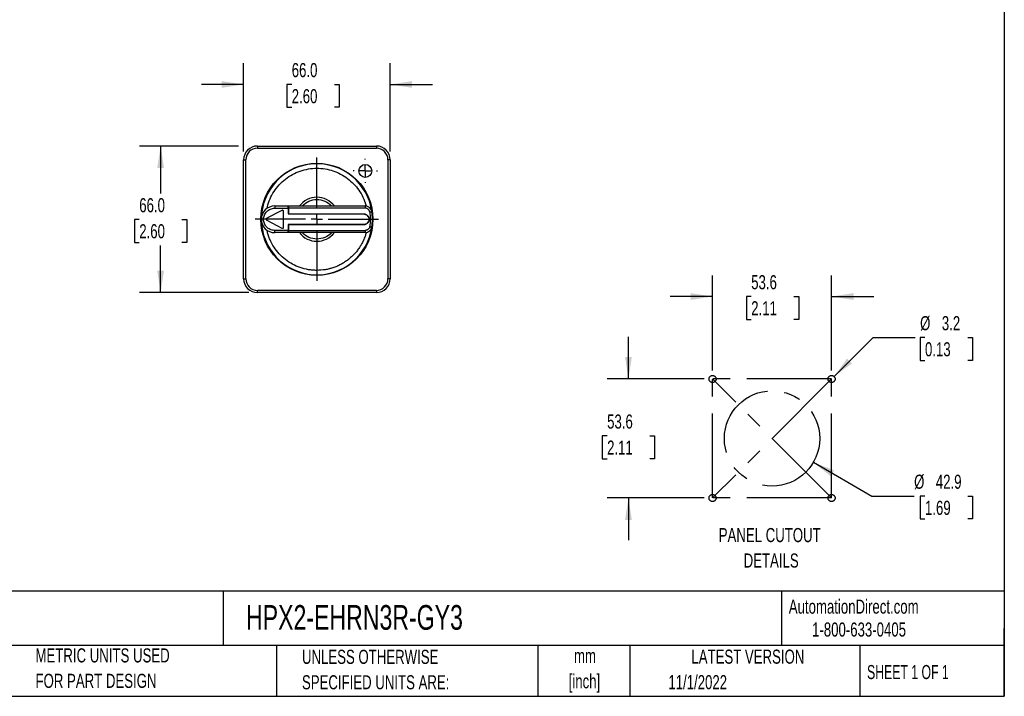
# Model space of a CAD drawing. Header units: millimetres. Extents: x 6 to 273, y 6 to 210.
# Tile 4 of 5: x 125 to 273, y 6 to 108. Entities that reach past the tile are written whole.
import ezdxf

# ---------------------------------------------------------------- set-up
doc = ezdxf.new("R2010")
doc.units = ezdxf.units.MM
doc.linetypes.add('CENTERX2', pattern=[20.32, 12.7, -2.54, 2.54, -2.54])
doc.layers.add('CENTER', color=40, linetype='CENTERX2')
doc.layers.add('DIMENSIONS', color=140, linetype='Continuous', lineweight=25)
doc.layers.add('TEXT', color=140, linetype='Continuous', lineweight=25)
doc.styles.add('SLDTEXTSTYLE0', font='TXT', dxfattribs={"width": 0.7})
doc.styles.add('SLDTEXTSTYLE1', font='TXT', dxfattribs={"width": 0.65})
doc.dimstyles.new('SLDDIMSTYLE0', dxfattribs={"dimtxt": 2.158008, "dimasz": 3.302, "dimexe": 0, "dimexo": 0.0625, "dimgap": 0.539502, "dimtad": 0, "dimtih": 1, "dimtoh": 1, "dimlfac": 3, "dimrnd": 1e-09, "dimzin": 12, "dimdsep": 46, "dimtxsty": 'SLDTEXTSTYLE0', "dimsah": 1, "dimcen": 0, "dimadec": 0, "dimazin": 3, "dimtfac": 1, "dimtofl": 0, "dimtmove": 0, "dimatfit": 3, "dimfxl": 0, "dimfrac": 2, "dimtolj": 1, "dimtzin": 12, "dimarcsym": 0})
doc.dimstyles.new('SLDDIMSTYLE1', dxfattribs={"dimtxt": 2.158008, "dimasz": 3.302, "dimexe": 0, "dimexo": 0.0625, "dimgap": 0.539502, "dimtad": 0, "dimtih": 1, "dimtoh": 1, "dimlfac": 3, "dimrnd": 1e-09, "dimzin": 12, "dimdsep": 46, "dimtxsty": 'SLDTEXTSTYLE0', "dimsah": 1, "dimcen": 0.09, "dimadec": 0, "dimazin": 3, "dimtfac": 1, "dimtmove": 0, "dimatfit": 0, "dimfxl": 0, "dimfrac": 2, "dimtolj": 1, "dimtzin": 12, "dimarcsym": 0})
doc.dimstyles.new('SLDDIMSTYLE3', dxfattribs={"dimtxt": 2.158008, "dimasz": 3.302, "dimexe": 0, "dimexo": 0.0625, "dimgap": 0.539502, "dimtad": 0, "dimtih": 1, "dimtoh": 1, "dimlfac": 3, "dimrnd": 1e-09, "dimzin": 4, "dimdsep": 46, "dimtxsty": 'SLDTEXTSTYLE0', "dimsah": 1, "dimcen": 0.09, "dimadec": 0, "dimazin": 1, "dimtfac": 1, "dimtmove": 0, "dimatfit": 0, "dimfxl": 0, "dimfrac": 2, "dimtolj": 1, "dimtzin": 12, "dimarcsym": 0})
doc.dimstyles.new('SLDDIMSTYLE4', dxfattribs={"dimtxt": 2.158008, "dimasz": 3.302, "dimexe": 0, "dimexo": 0.0625, "dimgap": 0.539502, "dimtad": 0, "dimtih": 1, "dimtoh": 1, "dimlfac": 3, "dimrnd": 1e-09, "dimzin": 4, "dimdsep": 46, "dimtxsty": 'SLDTEXTSTYLE0', "dimsah": 1, "dimcen": 0.09, "dimadec": 0, "dimazin": 1, "dimtfac": 1, "dimtofl": 0, "dimtmove": 0, "dimatfit": 3, "dimfxl": 0, "dimfrac": 2, "dimtolj": 1, "dimtzin": 12, "dimarcsym": 0})

# ---------------------------------------------------------------- blocks, each defined once
blk = doc.blocks.new('_D')
at = {"layer": 'DIMENSIONS'}
for p, q in [((244.38, 41.49), (253.16, 36.42)), ((253.16, 36.42), (259.51, 36.42)), ((261.14, 36.42), (260.42, 36.42)), ((260.42, 36.42), (260.42, 32.99)), ((267.55, 36.42), (268.28, 36.42)), ((268.28, 36.42), (268.28, 32.99)), ((260.42, 32.99), (261.14, 32.99)), ((268.28, 32.99), (267.55, 32.99))]:
    blk.add_line(p, q, dxfattribs=at)
blk.add_solid([(244.38, 41.49), (246.98, 39.4), (247.49, 40.28)], dxfattribs=at)
at = {"layer": 'DIMENSIONS', "char_height": 2.117, "attachment_point": 1, "style": 'SLDTEXTSTYLE0'}
for s, insert in [('%%c', (259.51, 39.63)), ('42.9', (262.77, 39.63)), ('1.69', (261.14, 35.71))]:
    blk.add_mtext(s, dxfattribs=dict(at, insert=insert))
blk = doc.blocks.new('_D_1')
at = {"layer": 'DIMENSIONS'}
for p, q in [((216.62, 54), (216.62, 60.35)), ((227.98, 54), (213.45, 54)), ((213.42, 45.46), (212.69, 45.46)), ((212.69, 45.46), (212.69, 42.03)), ((219.83, 45.46), (220.55, 45.46)), ((220.55, 45.46), (220.55, 42.03)), ((212.69, 42.03), (213.42, 42.03)), ((220.55, 42.03), (219.83, 42.03)), ((227.98, 36.13), (213.45, 36.13)), ((216.62, 36.13), (216.62, 29.78))]:
    blk.add_line(p, q, dxfattribs=at)
for points in [[(216.62, 54), (217.13, 57.3), (216.11, 57.3)], [(216.62, 36.13), (216.11, 32.83), (217.13, 32.83)]]:
    blk.add_solid(points, dxfattribs=at)
at = {"layer": 'DIMENSIONS', "char_height": 2.117, "attachment_point": 1, "style": 'SLDTEXTSTYLE0'}
for s, insert in [('53.6', (213.42, 48.67)), ('2.11', (213.42, 44.76))]:
    blk.add_mtext(s, dxfattribs=dict(at, insert=insert))
blk = doc.blocks.new('_D_2')
at = {"layer": 'DIMENSIONS'}
for p, q in [((229.25, 55.27), (229.25, 69.55)), ((247.11, 55.27), (247.11, 69.55)), ((229.25, 66.38), (222.9, 66.38)), ((235.05, 66.38), (234.33, 66.38)), ((234.33, 66.38), (234.33, 62.95)), ((241.46, 66.38), (242.19, 66.38)), ((242.19, 66.38), (242.19, 62.95)), ((247.11, 66.38), (253.46, 66.38)), ((234.33, 62.95), (235.05, 62.95)), ((242.19, 62.95), (241.46, 62.95))]:
    blk.add_line(p, q, dxfattribs=at)
for points in [[(229.25, 66.38), (225.95, 66.89), (225.95, 65.87)], [(247.11, 66.38), (250.42, 65.87), (250.42, 66.89)]]:
    blk.add_solid(points, dxfattribs=at)
at = {"layer": 'DIMENSIONS', "char_height": 2.117, "attachment_point": 1, "style": 'SLDTEXTSTYLE0'}
for s, insert in [('53.6', (235.05, 69.59)), ('2.11', (235.05, 65.68))]:
    blk.add_mtext(s, dxfattribs=dict(at, insert=insert))
blk = doc.blocks.new('_D_3')
at = {"layer": 'DIMENSIONS'}
for p, q in [((247.49, 54.37), (253.34, 60.22)), ((253.34, 60.22), (259.69, 60.22)), ((261.14, 60.22), (260.42, 60.22)), ((260.42, 60.22), (260.42, 56.79)), ((267.55, 60.22), (268.28, 60.22)), ((268.28, 60.22), (268.28, 56.79)), ((260.42, 56.79), (261.14, 56.79)), ((268.28, 56.79), (267.55, 56.79))]:
    blk.add_line(p, q, dxfattribs=at)
blk.add_solid([(247.49, 54.37), (250.18, 56.35), (249.46, 57.07)], dxfattribs=at)
at = {"layer": 'DIMENSIONS', "char_height": 2.117, "attachment_point": 1, "style": 'SLDTEXTSTYLE0'}
for s, insert in [('%%c', (260.41, 63.44)), ('3.2', (263.67, 63.44)), ('0.13', (261.14, 59.52))]:
    blk.add_mtext(s, dxfattribs=dict(at, insert=insert))
blk = doc.blocks.new('SW_NOTE_0')
at = {"layer": 'TEXT', "color": 0, "attachment_point": 2, "style": 'SLDTEXTSTYLE0'}
for s, insert, char_height in [('PANEL CUTOUT', (10.52, 2.73), 2.1167), ('DETAILS', (10.74, -1.09), 2.117)]:
    blk.add_mtext(s, dxfattribs=dict(at, insert=insert, char_height=char_height))
blk = doc.blocks.new('SW_NOTE_0_2')
at = {"layer": 'TEXT', "color": 0, "char_height": 2.117, "attachment_point": 2, "style": 'SLDTEXTSTYLE0'}
for s, insert in [('mm', (2.84, 2.73)), ('[inch]', (2.76, -1.09))]:
    blk.add_mtext(s, dxfattribs=dict(at, insert=insert))
blk = doc.blocks.new('SW_NOTE_0_3')
at = {"layer": 'TEXT', "color": 0, "char_height": 2.1167, "attachment_point": 1, "style": 'SLDTEXTSTYLE0'}
for s, insert in [('UNLESS OTHERWISE', (0, 2.73)), ('SPECIFIED UNITS ARE:', (0, -1.09))]:
    blk.add_mtext(s, dxfattribs=dict(at, insert=insert))
blk = doc.blocks.new('SW_NOTE_0_7')
at = {"layer": 'TEXT', "color": 0, "char_height": 2.1167, "attachment_point": 1, "style": 'SLDTEXTSTYLE0'}
for s, insert in [('METRIC UNITS USED', (0, 2.73)), ('FOR PART DESIGN', (0, -1.09))]:
    blk.add_mtext(s, dxfattribs=dict(at, insert=insert))
blk = doc.blocks.new('_D_8')
at = {"layer": 'DIMENSIONS'}
for p, q in [((158.85, 88.18), (158.85, 101.4)), ((180.85, 88.18), (180.85, 101.4)), ((158.85, 98.22), (152.5, 98.22)), ((166.07, 98.22), (165.35, 98.22)), ((165.35, 98.22), (165.35, 94.79)), ((172.49, 98.22), (173.21, 98.22)), ((173.21, 98.22), (173.21, 94.79)), ((180.85, 98.22), (187.2, 98.22)), ((165.35, 94.79), (166.07, 94.79)), ((173.21, 94.79), (172.49, 94.79))]:
    blk.add_line(p, q, dxfattribs=at)
for points in [[(158.85, 98.22), (155.54, 98.73), (155.54, 97.72)], [(180.85, 98.22), (184.15, 97.72), (184.15, 98.73)]]:
    blk.add_solid(points, dxfattribs=at)
at = {"layer": 'DIMENSIONS', "char_height": 2.117, "attachment_point": 1, "style": 'SLDTEXTSTYLE0'}
for s, insert in [('66.0', (166.07, 101.44)), ('2.60', (166.07, 97.52))]:
    blk.add_mtext(s, dxfattribs=dict(at, insert=insert))
blk = doc.blocks.new('_D_9')
at = {"layer": 'DIMENSIONS'}
for p, q in [((158.08, 88.98), (143.21, 88.98)), ((146.39, 88.98), (146.39, 81.85)), ((159.64, 88.98), (159.61, 88.98)), ((143.18, 77.94), (142.45, 77.94)), ((142.45, 77.94), (142.45, 74.51)), ((149.59, 77.94), (150.32, 77.94)), ((150.32, 77.94), (150.32, 74.51)), ((142.45, 74.51), (143.18, 74.51)), ((146.39, 66.98), (146.39, 74.03)), ((150.32, 74.51), (149.59, 74.51)), ((159.64, 66.98), (143.21, 66.98))]:
    blk.add_line(p, q, dxfattribs=at)
for points in [[(146.39, 88.98), (145.88, 85.67), (146.89, 85.67)], [(146.39, 66.98), (146.89, 70.28), (145.88, 70.28)]]:
    blk.add_solid(points, dxfattribs=at)
at = {"layer": 'DIMENSIONS', "char_height": 2.117, "attachment_point": 1, "style": 'SLDTEXTSTYLE0'}
for s, insert in [('66.0', (143.18, 81.15)), ('2.60', (143.18, 77.24))]:
    blk.add_mtext(s, dxfattribs=dict(at, insert=insert))
blk = doc.blocks.new('SW_CENTERMARKSYMBOL_0')
at = {"layer": 'CENTER', "color": 0}
for p, q in [((0, 1.69), (0, 9.26)), ((-1.69, 0), (-9.26, 0)), ((0, 0), (-0.85, 0)), ((0, 0), (0, 0.85)), ((0, 0), (0, -0.85)), ((0, 0), (0.85, 0)), ((1.69, 0), (9.26, 0)), ((0, -1.69), (0, -9.26))]:
    blk.add_line(p, q, dxfattribs=at)
blk = doc.blocks.new('SW_CENTERMARKSYMBOL_1')
at = {"layer": 'CENTER', "color": 0}
for p, q in [((0, 1.69), (0, 1.81)), ((-1.69, 0), (-1.81, 0)), ((0, 0), (-0.85, 0)), ((0, 0), (0, 0.85)), ((0, 0), (0, -0.85)), ((0, 0), (0.85, 0)), ((1.69, 0), (1.81, 0)), ((0, -1.69), (0, -1.81))]:
    blk.add_line(p, q, dxfattribs=at)

msp = doc.modelspace()

# ---------------------------------------------------------------- linework, layer by layer
for p, q in [((160.9123, 88.9754), (160.9123, 88.6421)), ((160.9123, 88.9754), (178.779, 88.9754)), ((160.9123, 88.6421), (178.779, 88.6421)), ((158.8456, 69.0421), (158.8456, 86.9088)), ((158.8456, 86.9088), (159.179, 86.9088)), ((159.179, 69.0421), (159.179, 86.9088)), ((180.5123, 86.9088), (180.5123, 69.0421)), ((180.8456, 86.9088), (180.8456, 69.0421)), ((163.5123, 79.9754), (165.5123, 79.9754)), ((165.5123, 79.9754), (165.579, 79.9754)), ((165.579, 79.9754), (177.1105, 79.9754)), ((164.6016, 79.3143), (162.3275, 78.1231)), ((163.5123, 79.6421), (165.5123, 79.6421)), ((164.8456, 76.7842), (164.8456, 79.1667)), ((165.5123, 79.6421), (165.5123, 78.7754)), ((165.5123, 78.9421), (165.579, 78.9421)), ((165.5123, 78.7754), (176.8456, 78.7754)), ((165.579, 79.6421), (165.579, 78.8088)), ((177.1105, 79.6421), (165.579, 79.6421)), ((165.579, 78.8088), (176.8456, 78.8088)), ((165.579, 78.8088), (165.579, 78.7754)), ((162.3275, 77.8278), (164.6016, 76.6366)), ((176.8456, 77.1754), (165.5123, 77.1754)), ((165.5123, 77.1754), (165.5123, 76.3088)), ((165.579, 77.0088), (165.5123, 77.0088)), ((165.579, 77.1754), (165.579, 77.1421)), ((165.579, 77.1421), (165.579, 76.3088)), ((176.8456, 77.1421), (165.579, 77.1421)), ((165.5123, 76.3088), (163.5123, 76.3088)), ((163.5123, 75.9754), (163.5123, 76.3088)), ((165.5123, 75.9754), (163.5123, 75.9754)), ((165.579, 75.9754), (165.5123, 75.9754)), ((165.579, 76.3088), (177.1105, 76.3088)), ((177.1105, 75.9754), (165.579, 75.9754)), ((177.1105, 76.3088), (177.1105, 75.9754)), ((178.779, 67.3088), (160.9123, 67.3088)), ((160.9123, 66.9754), (160.9123, 67.3088)), ((178.779, 66.9754), (160.9123, 66.9754))]:
    msp.add_line(p, q)
at = {"flags": 128}
msp.add_lwpolyline([(177.1105, 79.9754), (177.1105, 79.969), (177.1105, 79.9501), (177.1105, 79.9193), (177.1105, 79.8778), (177.1105, 79.8273), (177.1105, 79.7697), (177.1105, 79.7071), (177.1105, 79.6421)], dxfattribs=at)
for centre, radius in [((169.8456, 77.9754), 8.4167), ((177.1123, 85.2421), 0.9667)]:
    msp.add_circle(centre, radius)
for centre, radius, start, end in [((160.9123, 86.9088), 2.0667, 90, 180), ((178.779, 86.9088), 2.0667, 0, 90), ((160.9123, 86.9088), 1.7333, 90, 180), ((178.779, 86.9088), 1.7333, 359.999836, 90.000164), ((169.8456, 77.9754), 8.3333, 7.83748, 180.000001), ((163.5123, 77.9754), 2, 89.999996, 269.999995), ((169.8456, 77.9754), 3.3, 37.305201, 142.694799), ((177.1105, 78.9754), 1, 7.83748, 90.000004), ((169.8456, 77.9754), 8.3333, 352.16252, 7.83748), ((169.8456, 77.9754), 8.3333, 180.000001, 352.16252), ((169.8456, 77.9754), 3.3, 217.305201, 322.694799), ((177.1105, 76.9754), 1, 269.999977, 352.16252), ((160.9123, 69.0421), 2.0667, 180, 270), ((160.9123, 69.0421), 1.7333, 179.999836, 270), ((178.779, 69.0421), 1.7333, 270, 0.000164), ((178.779, 69.0421), 2.0667, 270, 0)]:
    msp.add_arc(centre, radius, start, end)
for points, knots in [([(178.779, 88.9754), (178.779, 88.9754), (178.779, 88.9395), (178.779, 88.8161), (178.779, 88.7294), (178.779, 88.6421)], [0, 0, 0, 0, 0.5, 0.5, 1, 1, 1, 1]), ([(180.8456, 86.9088), (180.8456, 86.9088), (180.8097, 86.9088), (180.6863, 86.9088), (180.5996, 86.9088), (180.5123, 86.9088)], [0, 0, 0, 0, 0.5, 0.5, 1, 1, 1, 1]), ([(162.4092, 79.8403), (162.6152, 80.6615), (162.9583, 81.448), (163.8819, 82.8671), (164.4622, 83.4993), (165.7971, 84.5408), (166.5515, 84.9499), (168.1526, 85.5006), (168.999, 85.6421), (169.8456, 85.6421)], [0, 0, 0, 0, 0.25, 0.25, 0.5, 0.5, 0.75, 0.75, 1, 1, 1, 1]), ([(169.8456, 85.6421), (170.6665, 85.6421), (171.4871, 85.5092), (173.0448, 84.9909), (173.7815, 84.6057), (175.096, 83.6222), (175.6734, 83.0241), (176.6101, 81.6759), (176.9692, 80.9261), (177.2008, 80.1386)], [0, 0, 0, 0, 0.25, 0.25, 0.5, 0.5, 0.75, 0.75, 1, 1, 1, 1]), ([(163.5123, 79.9754), (163.5123, 79.9754), (163.5123, 79.9395), (163.5123, 79.8161), (163.5123, 79.7294), (163.5123, 79.6421)], [0, 0, 0, 0, 0.5, 0.5, 1, 1, 1, 1]), ([(165.5123, 79.6421), (165.5123, 79.7294), (165.5123, 79.8161), (165.5123, 79.9395), (165.5123, 79.9754), (165.5123, 79.9754)], [0, 0, 0, 0, 0.5, 0.5, 1, 1, 1, 1]), ([(165.579, 79.9754), (165.579, 79.9754), (165.579, 79.9395), (165.579, 79.8161), (165.579, 79.7294), (165.579, 79.6421)], [0, 0, 0, 0, 0.5, 0.5, 1, 1, 1, 1]), ([(167.6545, 79.9754), (167.9315, 80.2789), (168.2723, 80.5239), (169.0241, 80.8555), (169.4348, 80.9421), (170.2565, 80.9421), (170.6672, 80.8555), (171.419, 80.5239), (171.7598, 80.2789), (172.0368, 79.9754)], [0, 0, 0, 0, 0.25, 0.25, 0.5, 0.5, 0.75, 0.75, 1, 1, 1, 1]), ([(161.8456, 77.9754), (161.8456, 78.1936), (161.889, 78.4117), (162.056, 78.8148), (162.1795, 78.9997), (162.4881, 79.3082), (162.6729, 79.4318), (163.0761, 79.5987), (163.2941, 79.6421), (163.5123, 79.6421)], [0, 0, 0, 0, 0.25, 0.25, 0.5, 0.5, 0.75, 0.75, 1, 1, 1, 1]), ([(164.8456, 79.1667), (164.8456, 79.2103), (164.8277, 79.2537), (164.766, 79.3154), (164.7226, 79.3333), (164.679, 79.3333)], [0, 0, 0, 0, 0.5, 0.5, 1, 1, 1, 1]), ([(176.8456, 78.8088), (176.8632, 78.8085), (176.8981, 78.8078), (176.9502, 78.8028), (177.0018, 78.7947), (177.0527, 78.7833), (177.103, 78.7686), (177.1892, 78.7376), (177.3065, 78.6772), (177.4387, 78.5688), (177.5472, 78.4365), (177.6157, 78.3038), (177.6549, 78.1834), (177.6753, 78.0803), (177.6777, 78.0105), (177.679, 77.9754)], [0, 0, 0, 0, 0.04023421, 0.08017575, 0.11998307, 0.15981617, 0.19983477, 0.24019638, 0.36987868, 0.50005427, 0.62970344, 0.75991204, 0.83999439, 0.91959475, 1, 1, 1, 1]), ([(176.8456, 78.7754), (176.9504, 78.7754), (177.055, 78.7546), (177.2485, 78.6745), (177.3373, 78.6152), (177.4854, 78.4671), (177.5447, 78.3783), (177.6248, 78.1848), (177.6456, 78.0802), (177.6456, 77.9754)], [0, 0, 0, 0, 0.25, 0.25, 0.5, 0.5, 0.75, 0.75, 1, 1, 1, 1]), ([(177.7709, 79.0664), (177.7656, 79.1049), (177.7529, 79.1611), (177.7296, 79.2241), (177.7178, 79.2505), (177.7096, 79.268), (177.7056, 79.2761), (177.6621, 79.3589), (177.6112, 79.4233), (177.5172, 79.5053), (177.4673, 79.5414), (177.4038, 79.5748), (177.3755, 79.5873), (177.3564, 79.5952), (177.3461, 79.5992), (177.2638, 79.6289), (177.1883, 79.6421), (177.1105, 79.6421)], [0, 0, 0, 0, 0.125, 0.1875, 0.21875, 0.21875, 0.25, 0.25, 0.5, 0.5, 0.625, 0.6875, 0.71875, 0.71875, 0.75, 0.75, 1, 1, 1, 1]), ([(177.7709, 79.0664), (177.8574, 79.0783), (177.9433, 79.0901), (178.0655, 79.1069), (178.1011, 79.1118), (178.1011, 79.1118)], [0, 0, 0, 0, 0.5, 0.5, 1, 1, 1, 1]), ([(163.4516, 76.3099), (163.2387, 76.3176), (163.0273, 76.3667), (162.6381, 76.5405), (162.4605, 76.6652), (162.1646, 76.972), (162.0465, 77.1541), (161.887, 77.5493), (161.8456, 77.7623), (161.8456, 77.9754)], [0, 0, 0, 0, 0.25, 0.25, 0.5, 0.5, 0.75, 0.75, 1, 1, 1, 1]), ([(162.3275, 78.1231), (162.3007, 78.1091), (162.2779, 78.0876), (162.2466, 78.0359), (162.2382, 78.0057), (162.2382, 77.9754)], [0, 0, 0, 0, 0.5, 0.5, 1, 1, 1, 1]), ([(162.2382, 77.9754), (162.2382, 77.9452), (162.2466, 77.915), (162.2779, 77.8633), (162.3007, 77.8418), (162.3275, 77.8278)], [0, 0, 0, 0, 0.5, 0.5, 1, 1, 1, 1]), ([(177.679, 77.9754), (177.6787, 77.9579), (177.6781, 77.923), (177.673, 77.8709), (177.6649, 77.8194), (177.6535, 77.7684), (177.6388, 77.7181), (177.6078, 77.6319), (177.5473, 77.5146), (177.439, 77.3824), (177.3067, 77.2739), (177.1739, 77.2054), (177.0536, 77.1662), (176.9505, 77.1458), (176.8807, 77.1433), (176.8456, 77.1421)], [0, 0, 0, 0, 0.04021576, 0.08014597, 0.11994936, 0.15978618, 0.19981629, 0.24019724, 0.36987905, 0.50005433, 0.62970305, 0.7599113, 0.84002451, 0.91962462, 1, 1, 1, 1]), ([(177.6456, 77.9754), (177.6456, 77.8707), (177.6248, 77.766), (177.5447, 77.5725), (177.4854, 77.4838), (177.3373, 77.3357), (177.2485, 77.2764), (177.055, 77.1963), (176.9504, 77.1754), (176.8456, 77.1754)], [0, 0, 0, 0, 0.25, 0.25, 0.5, 0.5, 0.75, 0.75, 1, 1, 1, 1]), ([(177.7709, 76.8845), (177.7692, 76.8735), (177.7633, 76.8363), (177.7437, 76.759), (177.7074, 76.6726), (177.6438, 76.5691), (177.5633, 76.4791), (177.4539, 76.4), (177.3462, 76.3473), (177.2526, 76.3232), (177.1735, 76.3141), (177.1337, 76.3107), (177.1105, 76.3088)], [0, 0, 0, 0, 0.03490841, 0.11837288, 0.25031611, 0.32721705, 0.49970785, 0.6253336, 0.74974787, 0.87438915, 0.92670745, 1, 1, 1, 1]), ([(177.7709, 76.8845), (177.8574, 76.8726), (177.9433, 76.8608), (178.0655, 76.844), (178.1011, 76.8391), (178.1011, 76.8391)], [0, 0, 0, 0, 0.5, 0.5, 1, 1, 1, 1]), ([(169.8456, 70.3088), (169.7398, 70.3094), (169.634, 70.3109), (169.4225, 70.3198), (169.3169, 70.3263), (169.0005, 70.3526), (168.7903, 70.3788), (168.1641, 70.4835), (167.7524, 70.5879), (166.5515, 71.001), (165.7972, 71.4101), (164.4622, 72.4515), (163.8819, 73.0837), (163.1892, 74.148), (162.9878, 74.522), (162.7339, 75.104), (162.6574, 75.3015), (162.5548, 75.602), (162.5225, 75.7028), (162.4631, 75.9059), (162.4361, 76.0082), (162.4092, 76.1106)], [0, 0, 0, 0, 0.03125, 0.03125, 0.0625, 0.0625, 0.125, 0.125, 0.25, 0.25, 0.5, 0.5, 0.75, 0.75, 0.875, 0.875, 0.9375, 0.9375, 0.96875, 0.96875, 1, 1, 1, 1]), ([(164.679, 76.6176), (164.7226, 76.6176), (164.766, 76.6355), (164.8277, 76.6972), (164.8456, 76.7406), (164.8456, 76.7842)], [0, 0, 0, 0, 0.5, 0.5, 1, 1, 1, 1]), ([(165.5123, 75.9754), (165.5123, 75.9754), (165.5123, 76.0114), (165.5123, 76.1348), (165.5123, 76.2215), (165.5123, 76.3088)], [0, 0, 0, 0, 0.5, 0.5, 1, 1, 1, 1]), ([(165.579, 76.3088), (165.579, 76.2215), (165.579, 76.1348), (165.579, 76.0114), (165.579, 75.9754), (165.579, 75.9754)], [0, 0, 0, 0, 0.5, 0.5, 1, 1, 1, 1]), ([(169.8456, 75.0088), (169.4348, 75.0088), (169.0241, 75.0953), (168.2723, 75.427), (167.9315, 75.672), (167.6545, 75.9754)], [0, 0, 0, 0, 0.5, 0.5, 1, 1, 1, 1]), ([(172.0368, 75.9754), (171.7598, 75.672), (171.419, 75.427), (170.6672, 75.0953), (170.2565, 75.0088), (169.8456, 75.0088)], [0, 0, 0, 0, 0.5, 0.5, 1, 1, 1, 1]), ([(177.2008, 75.8123), (177.1575, 75.6652), (177.1005, 75.4867), (176.9837, 75.1761), (176.9396, 75.0655), (176.8876, 74.9446), (176.8852, 74.9391), (176.8829, 74.9336), (176.8817, 74.9308), (176.8817, 74.9309), (176.8814, 74.9302), (176.88, 74.927), (176.8761, 74.9181), (176.8668, 74.8966), (176.8577, 74.876), (176.838, 74.8317), (176.8229, 74.7982), (176.7365, 74.6111), (176.6335, 74.3984), (176.4748, 74.1243), (176.4675, 74.1118), (176.4601, 74.0991), (176.4564, 74.0928), (176.4559, 74.092), (176.4543, 74.0893), (176.4472, 74.0773), (176.4275, 74.0438), (176.3825, 73.9691), (176.2899, 73.8201), (176.2059, 73.6935), (176.0317, 73.442), (175.9073, 73.2767), (175.7412, 73.0742), (175.7074, 73.034), (175.6389, 72.9538), (175.6051, 72.9151), (175.5027, 72.8002), (175.4328, 72.7249), (175.2189, 72.5033), (175.0704, 72.3613), (174.8395, 72.1576), (174.722, 72.058), (174.5815, 71.9461), (174.5104, 71.8912), (174.4746, 71.864), (174.4567, 71.8504), (174.4477, 71.8437), (174.4432, 71.8403), (174.4413, 71.8389), (174.44, 71.8379), (174.439, 71.8371), (174.3723, 71.7872), (174.2326, 71.6823), (173.9534, 71.5018), (173.8923, 71.4633), (173.809, 71.4128), (173.7877, 71.4), (173.766, 71.387), (173.7572, 71.3818), (173.7545, 71.3803), (173.7466, 71.3756), (173.7201, 71.3599), (173.6077, 71.2945), (173.4083, 71.1847), (173.2213, 71.0913), (173.1015, 71.0346), (173.0774, 71.0233), (173.0288, 71.0009), (173.0035, 70.9894), (172.9279, 70.9555), (172.8777, 70.9337), (172.6279, 70.8282), (172.432, 70.7554), (172.1461, 70.6614), (172.0521, 70.6325), (171.9133, 70.5927), (171.8674, 70.58), (171.7763, 70.5557), (171.725, 70.5426), (171.4759, 70.4814), (171.2745, 70.4404), (170.6667, 70.342), (170.2562, 70.3089), (169.8456, 70.3088)], [0, 0, 0, 0, 0.0625, 0.0625, 0.09375, 0.09375, 0.09472656, 0.09521484, 0.09521484, 0.09545898, 0.09545898, 0.09570312, 0.09765625, 0.1015625, 0.109375, 0.109375, 0.125, 0.125, 0.1875, 0.1875, 0.18945312, 0.19042969, 0.19042969, 0.19091797, 0.19091797, 0.19140625, 0.1953125, 0.203125, 0.21875, 0.25, 0.25, 0.3125, 0.3125, 0.328125, 0.328125, 0.34375, 0.34375, 0.375, 0.375, 0.4375, 0.4375, 0.46875, 0.484375, 0.4921875, 0.49609375, 0.49804687, 0.49902344, 0.49951172, 0.49975586, 0.49975586, 0.5, 0.5, 0.5625, 0.5625, 0.578125, 0.578125, 0.58203125, 0.58300781, 0.58300781, 0.58398437, 0.58398437, 0.5859375, 0.59375, 0.625, 0.65625, 0.65625, 0.6640625, 0.6640625, 0.671875, 0.671875, 0.6875, 0.6875, 0.75, 0.75, 0.78125, 0.78125, 0.796875, 0.796875, 0.8125, 0.8125, 0.875, 0.875, 1, 1, 1, 1]), ([(158.8456, 69.0421), (158.8456, 69.0421), (158.8816, 69.0421), (159.005, 69.0421), (159.0917, 69.0421), (159.179, 69.0421)], [0, 0, 0, 0, 0.5, 0.5, 1, 1, 1, 1]), ([(180.8456, 69.0421), (180.8456, 69.0421), (180.8097, 69.0421), (180.6863, 69.0421), (180.5996, 69.0421), (180.5123, 69.0421)], [0, 0, 0, 0, 0.5, 0.5, 1, 1, 1, 1]), ([(178.779, 67.3088), (178.779, 67.2215), (178.779, 67.1348), (178.779, 67.0114), (178.779, 66.9754), (178.779, 66.9754)], [0, 0, 0, 0, 0.5, 0.5, 1, 1, 1, 1])]:
    msp.add_open_spline(points, degree=3, knots=knots)
for points in [[(162.3544, 79.6062), (162.3715, 79.6845), (162.3897, 79.7625), (162.4092, 79.8403)], [(177.2008, 80.1386), (177.2177, 80.0812), (177.2339, 80.0235), (177.2495, 79.9657)], [(164.679, 79.3333), (164.6522, 79.3333), (164.6254, 79.3267), (164.6016, 79.3143)], [(177.7709, 79.0664), (177.8704, 78.3436), (177.8704, 77.6073), (177.7709, 76.8845)], [(162.4092, 76.1106), (162.3897, 76.1883), (162.3715, 76.2664), (162.3544, 76.3447)], [(163.5123, 76.3088), (163.4921, 76.3088), (163.4719, 76.3091), (163.4516, 76.3099)], [(164.6016, 76.6366), (164.6254, 76.6241), (164.6522, 76.6176), (164.679, 76.6176)], [(177.2495, 75.9851), (177.2339, 75.9273), (177.2177, 75.8697), (177.2008, 75.8123)]]:
    msp.add_open_spline(points, degree=3)
at = {"layer": 'CENTER', "linetype": 'CENTERX2'}
for p, q in [((247.1134, 53.9968), (229.2488, 53.9968)), ((229.2488, 36.1321), (229.2488, 53.9968)), ((247.1134, 36.1321), (247.1134, 53.9968)), ((247.1134, 36.1321), (229.2488, 36.1321))]:
    msp.add_line(p, q, dxfattribs=at)
at = {"layer": 'CENTER'}
for p, q in [((247.1134, 36.1321), (229.2488, 53.9968)), ((247.1134, 53.9968), (229.2488, 36.1321))]:
    msp.add_line(p, q, dxfattribs=at)
at = {"layer": 'CENTER', "linetype": 'CENTERX2'}
for centre in [(229.2488, 53.9968), (247.1134, 53.9968), (229.2488, 36.1321), (247.1134, 36.1321)]:
    msp.add_circle(centre, 0.5292, dxfattribs=at)
at = {"layer": 'CENTER'}
msp.add_circle((238.1811, 45.0645), 7.1543, dxfattribs=at)
at = {"layer": 'TEXT'}
for p, q in [((273.05, 209.55), (273.05, 6.35)), ((273.05, 22.1261), (6.35, 22.1261)), ((155.7589, 22.1261), (155.7589, 13.97)), ((239.5754, 22.1261), (239.5754, 13.97)), ((273.05, 6.35), (273.05, 16.51)), ((273.05, 13.97), (6.35, 13.97)), ((163.7802, 13.97), (163.7802, 6.35)), ((203.0243, 13.97), (203.0243, 6.35)), ((216.8121, 13.97), (216.8121, 6.35)), ((251.3487, 13.97), (251.3487, 6.35)), ((6.35, 6.35), (273.05, 6.35))]:
    msp.add_line(p, q, dxfattribs=at)

# ---------------------------------------------------------------- block references
at = {"layer": 'CENTER'}
for name, p in [('SW_CENTERMARKSYMBOL_0', (169.8456, 77.9754)), ('SW_CENTERMARKSYMBOL_1', (177.1123, 85.2421))]:
    msp.add_blockref(name, p, dxfattribs=at)
at = {"layer": 'TEXT'}
for name, p in [('SW_NOTE_0', (227.3101, 28.8889)), ('SW_NOTE_0_7', (127.6043, 10.8221)), ('SW_NOTE_0_3', (167.6079, 10.6064)), ('SW_NOTE_0_2', (207.2546, 10.7563))]:
    msp.add_blockref(name, p, dxfattribs=at)

# ---------------------------------------------------------------- texts
for s, insert, char_height, attachment_point, style in [('AutomationDirect.com', (240.695, 20.8765), 2.116667, 1, 'SLDTEXTSTYLE0'), ('HPX2-EHRN3R-GY3', (159.2077, 20.0505), 3.704167, 1, 'SLDTEXTSTYLE0'), ('1-800-633-0405', (244.1916, 17.437), 2.116667, 1, 'SLDTEXTSTYLE0'), ('LATEST VERSION', (234.5521, 13.364), 2.116667, 2, 'SLDTEXTSTYLE0'), ('SHEET 1 OF 1', (252.4413, 11.0515), 2.116667, 1, 'SLDTEXTSTYLE1'), ('11/1/2022', (222.6128, 9.5315), 2.11667, 1, 'SLDTEXTSTYLE0')]:
    msp.add_mtext(s, dxfattribs=dict(at, insert=insert, char_height=char_height, attachment_point=attachment_point, style=style))

# ---------------------------------------------------------------- dimensions: what is measured, and where the dimension line sits
at = {"layer": 'DIMENSIONS'}
for base, p1, p2, dimstyle, picture, middle in [((180.8456, 98.2242), (158.8456, 86.9088), (180.8456, 86.9088), 'SLDDIMSTYLE3', '_D_8', (169.281, 98.2242)), ((229.2488, 66.3783), (247.1134, 53.9968), (229.2488, 53.9968), 'SLDDIMSTYLE1', '_D_2', (238.2579, 66.3783))]:
    dim = msp.add_linear_dim(base=base, p1=p1, p2=p2, dimstyle=dimstyle, dxfattribs=at)
    dim.commit()
    dim.dimension.update_dxf_attribs({"geometry": picture, "text_midpoint": middle, "dimtype": 160})
for base, p1, p2, dimstyle, picture, middle in [((146.3853, 66.9754), (160.9123, 88.9754), (160.9123, 66.9754), 'SLDDIMSTYLE4', '_D_9', (146.3853, 77.939)), ((216.6214, 53.9968), (229.2488, 36.1321), (229.2488, 53.9968), 'SLDDIMSTYLE1', '_D_1', (216.6214, 45.4574))]:
    dim = msp.add_linear_dim(base=base, p1=p1, p2=p2, angle=90, dimstyle=dimstyle, dxfattribs=at)
    dim.commit()
    dim.dimension.update_dxf_attribs({"geometry": picture, "text_midpoint": middle, "dimtype": 160})
for p1, p2, picture, middle in [((246.7393, 53.6226), (247.4876, 54.371), '_D_3', (264.3467, 60.2243)), ((231.9853, 48.6416), (244.3769, 41.4873), '_D', (264.3467, 36.4157))]:
    dim = msp.add_diameter_dim_2p(p1=p1, p2=p2, dimstyle='SLDDIMSTYLE0', dxfattribs=at)
    dim.commit()
    dim.dimension.update_dxf_attribs({"geometry": picture, "text_midpoint": middle, "dimtype": 163})

doc.saveas('drawing.dxf')
